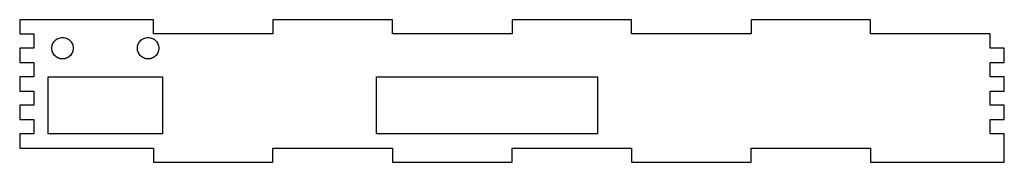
# Model space of a CAD drawing. Header units: metres. Extents: x -25 to 1700, y -25 to 225.
import ezdxf

# ---------------------------------------------------------------- set-up
doc = ezdxf.new("R2010")
doc.units = ezdxf.units.M

msp = doc.modelspace()

# ---------------------------------------------------------------- linework, layer by layer
for p, q in [((209.375, 225), (-25, 225)), ((-25, 225), (-25, 200)), ((209.375, 200), (209.375, 225)), ((628.125, 225), (418.75, 225)), ((418.75, 225), (418.75, 200)), ((628.125, 200), (628.125, 225)), ((1046.88, 225), (837.5, 225)), ((837.5, 225), (837.5, 200)), ((1046.88, 200), (1046.88, 225)), ((1465.62, 225), (1256.25, 225)), ((1256.25, 225), (1256.25, 200)), ((1465.62, 200), (1465.62, 225)), ((-25, 200), (0, 200)), ((0, 200), (0, 175)), ((37.4538, 188.934), (38.979, 190.169)), ((38.979, 190.169), (40.625, 191.238)), ((40.625, 191.238), (42.3737, 192.129)), ((42.3737, 192.129), (44.2059, 192.832)), ((44.2059, 192.832), (46.1017, 193.34)), ((46.1017, 193.34), (48.0401, 193.647)), ((48.0401, 193.647), (50, 193.75)), ((50, 193.75), (51.9599, 193.647)), ((51.9599, 193.647), (53.8983, 193.34)), ((53.8983, 193.34), (55.7941, 192.832)), ((55.7941, 192.832), (57.6263, 192.129)), ((57.6263, 192.129), (59.375, 191.238)), ((59.375, 191.238), (61.021, 190.169)), ((61.021, 190.169), (62.5462, 188.934)), ((187.454, 188.934), (188.979, 190.169)), ((188.979, 190.169), (190.625, 191.238)), ((190.625, 191.238), (192.374, 192.129)), ((192.374, 192.129), (194.206, 192.832)), ((194.206, 192.832), (196.102, 193.34)), ((196.102, 193.34), (198.04, 193.647)), ((198.04, 193.647), (200, 193.75)), ((200, 193.75), (201.96, 193.647)), ((201.96, 193.647), (203.898, 193.34)), ((203.898, 193.34), (205.794, 192.832)), ((205.794, 192.832), (207.626, 192.129)), ((207.626, 192.129), (209.375, 191.238)), ((418.75, 200), (209.375, 200)), ((209.375, 191.238), (211.021, 190.169)), ((211.021, 190.169), (212.546, 188.934)), ((837.5, 200), (628.125, 200)), ((1256.25, 200), (1046.88, 200)), ((1675, 200), (1465.62, 200)), ((1675, 175), (1675, 200)), ((0, 175), (-25, 175)), ((-25, 175), (-25, 150)), ((31.25, 175), (31.3527, 176.96)), ((31.3527, 173.04), (31.25, 175)), ((31.3527, 176.96), (31.6597, 178.898)), ((31.6597, 171.102), (31.3527, 173.04)), ((31.6597, 178.898), (32.1677, 180.794)), ((32.1677, 180.794), (32.871, 182.626)), ((32.871, 182.626), (33.762, 184.375)), ((33.762, 184.375), (34.8309, 186.021)), ((34.8309, 186.021), (36.066, 187.546)), ((36.066, 187.546), (37.4538, 188.934)), ((62.5462, 188.934), (63.934, 187.546)), ((63.934, 187.546), (65.1691, 186.021)), ((65.1691, 186.021), (66.238, 184.375)), ((66.238, 184.375), (67.129, 182.626)), ((67.129, 182.626), (67.8323, 180.794)), ((67.8323, 180.794), (68.3403, 178.898)), ((68.3403, 178.898), (68.6473, 176.96)), ((68.6473, 173.04), (68.3403, 171.102)), ((68.6473, 176.96), (68.75, 175)), ((68.75, 175), (68.6473, 173.04)), ((181.25, 175), (181.353, 176.96)), ((181.353, 173.04), (181.25, 175)), ((181.353, 176.96), (181.66, 178.898)), ((181.66, 171.102), (181.353, 173.04)), ((181.66, 178.898), (182.168, 180.794)), ((182.168, 180.794), (182.871, 182.626)), ((182.871, 182.626), (183.762, 184.375)), ((183.762, 184.375), (184.831, 186.021)), ((184.831, 186.021), (186.066, 187.546)), ((186.066, 187.546), (187.454, 188.934)), ((212.546, 188.934), (213.934, 187.546)), ((213.934, 187.546), (215.169, 186.021)), ((215.169, 186.021), (216.238, 184.375)), ((216.238, 184.375), (217.129, 182.626)), ((217.129, 182.626), (217.832, 180.794)), ((217.832, 180.794), (218.34, 178.898)), ((218.34, 178.898), (218.647, 176.96)), ((218.647, 173.04), (218.34, 171.102)), ((218.647, 176.96), (218.75, 175)), ((218.75, 175), (218.647, 173.04)), ((1700, 175), (1675, 175)), ((1700, 150), (1700, 175)), ((32.1677, 169.206), (31.6597, 171.102)), ((32.871, 167.374), (32.1677, 169.206)), ((33.762, 165.625), (32.871, 167.374)), ((34.8309, 163.979), (33.762, 165.625)), ((36.066, 162.454), (34.8309, 163.979)), ((37.4538, 161.066), (36.066, 162.454)), ((38.979, 159.831), (37.4538, 161.066)), ((40.625, 158.762), (38.979, 159.831)), ((42.3737, 157.871), (40.625, 158.762)), ((44.2059, 157.168), (42.3737, 157.871)), ((46.1017, 156.66), (44.2059, 157.168)), ((48.0401, 156.353), (46.1017, 156.66)), ((50, 156.25), (48.0401, 156.353)), ((51.9599, 156.353), (50, 156.25)), ((53.8983, 156.66), (51.9599, 156.353)), ((55.7941, 157.168), (53.8983, 156.66)), ((57.6263, 157.871), (55.7941, 157.168)), ((59.375, 158.762), (57.6263, 157.871)), ((61.021, 159.831), (59.375, 158.762)), ((62.5462, 161.066), (61.021, 159.831)), ((63.934, 162.454), (62.5462, 161.066)), ((65.1691, 163.979), (63.934, 162.454)), ((66.238, 165.625), (65.1691, 163.979)), ((67.129, 167.374), (66.238, 165.625)), ((67.8323, 169.206), (67.129, 167.374)), ((68.3403, 171.102), (67.8323, 169.206)), ((182.168, 169.206), (181.66, 171.102)), ((182.871, 167.374), (182.168, 169.206)), ((183.762, 165.625), (182.871, 167.374)), ((184.831, 163.979), (183.762, 165.625)), ((186.066, 162.454), (184.831, 163.979)), ((187.454, 161.066), (186.066, 162.454)), ((188.979, 159.831), (187.454, 161.066)), ((190.625, 158.762), (188.979, 159.831)), ((192.374, 157.871), (190.625, 158.762)), ((194.206, 157.168), (192.374, 157.871)), ((196.102, 156.66), (194.206, 157.168)), ((198.04, 156.353), (196.102, 156.66)), ((200, 156.25), (198.04, 156.353)), ((201.96, 156.353), (200, 156.25)), ((203.898, 156.66), (201.96, 156.353)), ((205.794, 157.168), (203.898, 156.66)), ((207.626, 157.871), (205.794, 157.168)), ((209.375, 158.762), (207.626, 157.871)), ((211.021, 159.831), (209.375, 158.762)), ((212.546, 161.066), (211.021, 159.831)), ((213.934, 162.454), (212.546, 161.066)), ((215.169, 163.979), (213.934, 162.454)), ((216.238, 165.625), (215.169, 163.979)), ((217.129, 167.374), (216.238, 165.625)), ((217.832, 169.206), (217.129, 167.374)), ((218.34, 171.102), (217.832, 169.206)), ((-25, 150), (0, 150)), ((0, 150), (0, 125)), ((1675, 125), (1675, 150)), ((1675, 150), (1700, 150)), ((0, 125), (-25, 125)), ((-25, 125), (-25, 100)), ((25, 25), (25, 125)), ((25, 125), (225, 125)), ((225, 125), (225, 25)), ((600, 25), (600, 125)), ((600, 125), (987.5, 125)), ((987.5, 125), (987.5, 25)), ((1700, 125), (1675, 125)), ((1700, 100), (1700, 125)), ((-25, 100), (0, 100)), ((0, 100), (0, 75)), ((1675, 75), (1675, 100)), ((1675, 100), (1700, 100)), ((0, 75), (-25, 75)), ((-25, 75), (-25, 50)), ((1700, 75), (1675, 75)), ((1700, 50), (1700, 75)), ((-25, 50), (0, 50)), ((0, 50), (0, 25)), ((1675, 25), (1675, 50)), ((1675, 50), (1700, 50)), ((0, 25), (-25, 25)), ((-25, 25), (-25, 0)), ((225, 25), (25, 25)), ((987.5, 25), (600, 25)), ((1700, 25), (1675, 25)), ((1700, -25), (1700, 25)), ((-25, 0), (209.375, 0)), ((209.375, 0), (209.375, -25)), ((418.75, 0), (628.125, 0)), ((418.75, -25), (418.75, 0)), ((628.125, 0), (628.125, -25)), ((837.5, -25), (837.5, 0)), ((837.5, 0), (1046.88, 0)), ((1046.88, 0), (1046.88, -25)), ((1256.25, -25), (1256.25, 0)), ((1256.25, 0), (1465.62, 0)), ((1465.62, 0), (1465.62, -25)), ((209.375, -25), (418.75, -25)), ((628.125, -25), (837.5, -25)), ((1046.88, -25), (1256.25, -25)), ((1465.62, -25), (1700, -25))]:
    msp.add_line(p, q)

doc.saveas('drawing.dxf')
